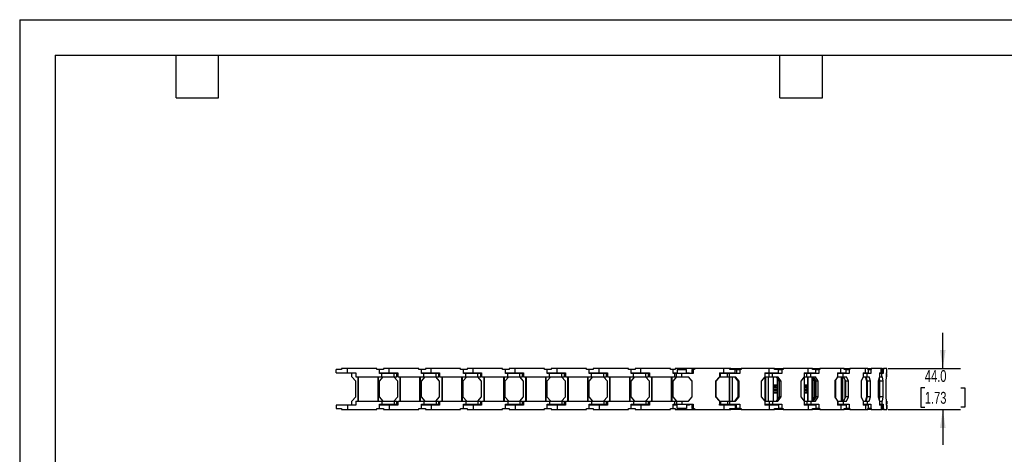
# Model space of a CAD drawing. Header units: millimetres. Extents: x 0 to 1676, y 0 to 1295.
# Tile 5 of 11: x 0 to 1056, y 829 to 1295. Entities that reach past the tile are written whole.
import ezdxf

# ---------------------------------------------------------------- set-up
doc = ezdxf.new("R2010")
doc.units = ezdxf.units.MM
doc.header["$LTSCALE"] = 6
doc.layers.add('DIMENSIONS', color=140, linetype='Continuous', lineweight=25)
doc.layers.add('TEXT', color=140, linetype='Continuous', lineweight=25)
doc.styles.add('SLDTEXTSTYLE0', font='TXT', dxfattribs={"width": 0.7})
doc.dimstyles.new('SLDDIMSTYLE1', dxfattribs={"dimtxt": 12.948047, "dimasz": 19.812, "dimexe": 0, "dimexo": 0.0625, "dimgap": 3.237012, "dimtad": 0, "dimtih": 1, "dimtoh": 1, "dimdec": 1, "dimrnd": 1e-09, "dimzin": 4, "dimdsep": 46, "dimtxsty": 'SLDTEXTSTYLE0', "dimsah": 1, "dimcen": 0.09, "dimadec": 0, "dimazin": 1, "dimtfac": 1, "dimtdec": 1, "dimtmove": 0, "dimatfit": 0, "dimfxl": 0, "dimfrac": 2, "dimtolj": 1, "dimtzin": 12, "dimarcsym": 0})

# ---------------------------------------------------------------- blocks, each defined once
blk = doc.blocks.new('_D_4')
at = {"layer": 'DIMENSIONS'}
for p, q in [((990, 921), (990, 959.1)), ((931.4, 921), (1009, 921)), ((970.7, 900.1), (966.4, 900.1)), ((966.4, 900.1), (966.4, 879.5)), ((1009.2, 900.1), (1013.5, 900.1)), ((1013.5, 900.1), (1013.5, 879.5)), ((931.4, 877), (1009, 877)), ((966.4, 879.5), (970.7, 879.5)), ((990, 877), (990, 838.9)), ((1013.5, 879.5), (1009.2, 879.5))]:
    blk.add_line(p, q, dxfattribs=at)
for points in [[(990, 921), (993, 940.9), (986.9, 940.9)], [(990, 877), (986.9, 857.2), (993, 857.2)]]:
    blk.add_solid(points, dxfattribs=at)
at = {"layer": 'DIMENSIONS', "char_height": 12.7, "attachment_point": 1, "style": 'SLDTEXTSTYLE0'}
for s, insert in [('44.0', (970.7, 919.3)), ('1.73', (970.7, 895.9))]:
    blk.add_mtext(s, dxfattribs=dict(at, insert=insert))

msp = doc.modelspace()

# ---------------------------------------------------------------- linework, layer by layer
at = {"color": 7, "linetype": 'Continuous'}
for q in [(0.01, 0.02), (1676.41, 1295.42)]:
    msp.add_line((0.01, 1295.42), q, dxfattribs=at)
for p, q in [((339.41, 916.34), (339.41, 920.04)), ((345.11, 920.04), (339.41, 920.04)), ((345.11, 921.04), (345.11, 920.04)), ((351.41, 921.04), (345.11, 921.04)), ((351.41, 916.34), (351.41, 921.04)), ((382.91, 921.04), (351.41, 921.04)), ((382.91, 920.04), (382.91, 921.04)), ((385.91, 920.04), (382.91, 920.04)), ((385.91, 915.54), (385.91, 920.04)), ((385.91, 915.54), (385.91, 920.04)), ((385.91, 920.04), (385.91, 920.04)), ((390.09, 920.04), (385.91, 920.04)), ((390.09, 921.04), (390.09, 920.04)), ((396.39, 921.04), (390.09, 921.04)), ((396.39, 916.34), (396.39, 921.04)), ((427.89, 921.04), (396.39, 921.04)), ((427.89, 920.04), (427.89, 921.04)), ((430.89, 920.04), (427.89, 920.04)), ((430.89, 915.54), (430.89, 920.04)), ((435.07, 920.04), (430.89, 920.04)), ((430.89, 915.54), (430.89, 920.04)), ((430.89, 920.04), (430.89, 920.04)), ((435.07, 921.04), (435.07, 920.04)), ((441.37, 921.04), (435.07, 921.04)), ((441.37, 916.34), (441.37, 921.04)), ((472.87, 921.04), (441.37, 921.04)), ((472.87, 920.04), (472.87, 921.04)), ((475.87, 920.04), (472.87, 920.04)), ((475.87, 915.54), (475.87, 920.04)), ((475.87, 915.54), (475.87, 920.04)), ((475.87, 920.04), (475.87, 920.04)), ((480.05, 920.04), (475.87, 920.04)), ((480.05, 921.04), (480.05, 920.04)), ((486.35, 921.04), (480.05, 921.04)), ((486.35, 916.34), (486.35, 921.04)), ((517.85, 921.04), (486.35, 921.04)), ((517.85, 920.04), (517.85, 921.04)), ((520.85, 920.04), (517.85, 920.04)), ((520.85, 915.54), (520.85, 920.04)), ((520.85, 915.54), (520.85, 920.04)), ((520.85, 920.04), (520.85, 920.04)), ((525.03, 920.04), (520.85, 920.04)), ((525.03, 921.04), (525.03, 920.04)), ((531.33, 921.04), (525.03, 921.04)), ((531.33, 916.34), (531.33, 921.04)), ((562.83, 921.04), (531.33, 921.04)), ((562.83, 920.04), (562.83, 921.04)), ((565.83, 920.04), (562.83, 920.04)), ((565.83, 915.54), (565.83, 920.04)), ((565.83, 915.54), (565.83, 920.04)), ((565.83, 920.04), (565.83, 920.04)), ((570.01, 920.04), (565.83, 920.04)), ((570.01, 921.04), (570.01, 920.04)), ((576.31, 921.04), (570.01, 921.04)), ((576.31, 916.34), (576.31, 921.04)), ((607.81, 921.04), (576.31, 921.04)), ((607.81, 920.04), (607.81, 921.04)), ((610.81, 920.04), (607.81, 920.04)), ((610.81, 915.54), (610.81, 920.04)), ((614.99, 920.04), (610.81, 920.04)), ((610.81, 915.54), (610.81, 920.04)), ((610.81, 920.04), (610.81, 920.04)), ((614.99, 921.04), (614.99, 920.04)), ((621.29, 921.04), (614.99, 921.04)), ((621.29, 916.34), (621.29, 921.04)), ((652.79, 921.04), (621.29, 921.04)), ((652.79, 920.04), (652.79, 921.04)), ((655.79, 920.04), (652.79, 920.04)), ((655.79, 915.54), (655.79, 920.04)), ((655.79, 915.54), (655.79, 920.04)), ((655.79, 920.04), (655.79, 920.04)), ((659.97, 920.04), (655.79, 920.04)), ((659.97, 921.04), (659.97, 920.04)), ((666.27, 921.04), (659.97, 921.04)), ((666.27, 916.34), (666.27, 921.04)), ((697.77, 921.04), (666.27, 921.04)), ((697.77, 920.04), (697.77, 921.04)), ((700.77, 920.04), (697.77, 920.04)), ((700.77, 915.54), (700.77, 920.04)), ((703.04, 920.04), (700.77, 920.04)), ((700.77, 915.54), (700.77, 920.04)), ((700.77, 920.04), (700.77, 920.04)), ((703.04, 921.04), (703.04, 920.04)), ((709.19, 921.04), (703.04, 921.04)), ((705.25, 920.04), (705.25, 915.54)), ((705.25, 920.04), (715.25, 920.04)), ((723.75, 921.04), (709.19, 921.04)), ((709.19, 920.04), (709.19, 921.04)), ((715.25, 915.54), (715.25, 920.04)), ((720.75, 920.04), (720.75, 915.54)), ((720.75, 920.04), (722.25, 920.04)), ((722.25, 920.04), (722.25, 915.54)), ((723.75, 920.04), (722.25, 920.04)), ((723.75, 921.04), (723.75, 920.04)), ((755.25, 921.04), (723.75, 921.04)), ((755.25, 916.34), (755.25, 921.04)), ((761.55, 921.04), (755.25, 921.04)), ((762.48, 921.04), (761.55, 921.04)), ((761.55, 920.04), (761.55, 921.04)), ((767.25, 920.04), (761.55, 920.04)), ((762.48, 920.04), (762.48, 921.04)), ((762.48, 921.04), (763.3, 921.04)), ((763.3, 921.04), (763.3, 920.04)), ((763.3, 921.04), (763.93, 921.04)), ((763.93, 921.04), (763.93, 920.04)), ((763.93, 921.04), (773.04, 921.04)), ((767.25, 920.04), (768.75, 920.04)), ((767.25, 916.34), (767.25, 920.04)), ((768.75, 920.04), (768.75, 915.54)), ((768.75, 920.04), (772.46, 920.04)), ((772.46, 920.04), (772.46, 915.54)), ((773.88, 920.04), (772.46, 920.04)), ((773.04, 921.04), (773.04, 920.04)), ((773.04, 921.04), (773.06, 921.04)), ((773.06, 921.04), (773.06, 920.04)), ((773.06, 921.04), (773.88, 921.04)), ((773.88, 921.04), (773.88, 920.04)), ((803.66, 921.04), (773.88, 921.04)), ((803.66, 916.34), (803.66, 921.04)), ((809.3, 921.04), (803.66, 921.04)), ((809.3, 920.04), (809.3, 921.04)), ((809.3, 921.04), (817.33, 921.04)), ((813.78, 920.04), (809.3, 920.04)), ((813.78, 916.34), (813.78, 920.04)), ((813.78, 920.04), (817.45, 920.04)), ((817.33, 921.04), (817.33, 920.04)), ((817.33, 921.04), (817.4, 921.04)), ((817.4, 921.04), (817.4, 920.04)), ((817.4, 921.04), (818.73, 921.04)), ((817.45, 920.04), (817.45, 915.54)), ((818.73, 920.04), (817.45, 920.04)), ((818.73, 921.04), (818.73, 920.04)), ((845.47, 921.04), (818.73, 921.04)), ((845.47, 916.34), (845.47, 921.04)), ((850.31, 921.04), (845.47, 921.04)), ((850.31, 921.04), (856.26, 921.04)), ((850.31, 920.04), (850.31, 921.04)), ((853.68, 920.04), (850.31, 920.04)), ((853.68, 920.04), (857.1, 920.04)), ((853.68, 916.34), (853.68, 920.04)), ((856.26, 921.04), (856.26, 920.04)), ((856.26, 921.04), (856.41, 921.04)), ((856.41, 921.04), (856.41, 920.04)), ((856.41, 921.04), (858.17, 921.04)), ((857.1, 920.04), (857.1, 915.54)), ((858.17, 920.04), (857.1, 920.04)), ((858.17, 921.04), (858.17, 920.04)), ((880.54, 921.04), (858.17, 921.04)), ((880.54, 916.34), (880.54, 921.04)), ((884.33, 921.04), (880.54, 921.04)), ((884.33, 920.04), (884.33, 921.04)), ((884.33, 921.04), (887.88, 921.04)), ((886.41, 920.04), (884.33, 920.04)), ((886.41, 916.34), (886.41, 920.04)), ((886.41, 920.04), (889.42, 920.04)), ((887.88, 921.04), (887.88, 920.04)), ((887.88, 921.04), (888.12, 921.04)), ((888.12, 921.04), (888.12, 920.04)), ((888.12, 921.04), (890.23, 921.04)), ((889.42, 920.04), (889.42, 915.54)), ((890.23, 920.04), (889.42, 920.04)), ((890.23, 921.04), (890.23, 920.04)), ((907.09, 921.04), (890.23, 921.04)), ((907.09, 916.34), (907.09, 921.04)), ((909.65, 921.04), (907.09, 921.04)), ((909.65, 920.04), (909.65, 921.04)), ((909.65, 921.04), (910.6, 921.04)), ((910.36, 920.04), (909.65, 920.04)), ((910.36, 916.34), (910.36, 920.04)), ((910.36, 920.04), (912.79, 920.04)), ((910.6, 921.04), (910.6, 920.04)), ((910.6, 921.04), (910.93, 921.04)), ((910.93, 921.04), (910.93, 920.04)), ((910.93, 921.04), (913.29, 921.04)), ((912.79, 920.04), (912.79, 915.54)), ((913.29, 920.04), (912.79, 920.04)), ((913.29, 921.04), (913.29, 920.04)), ((923.8, 921.04), (913.29, 921.04)), ((923.8, 916.34), (923.8, 921.04)), ((924.99, 921.04), (923.8, 921.04)), ((924.99, 920.04), (924.99, 921.04)), ((924.99, 921.04), (926.19, 921.04)), ((925.01, 920.04), (924.99, 920.04)), ((925.01, 916.34), (925.01, 920.04)), ((925.01, 920.04), (926.02, 920.04)), ((926.02, 920.04), (926.02, 915.54)), ((926.19, 920.04), (926.02, 920.04)), ((926.19, 921.04), (926.19, 920.04)), ((929.82, 921.04), (926.19, 921.04)), ((929.82, 916.34), (929.82, 921.04)), ((929.96, 921.04), (929.82, 921.04)), ((929.96, 916.34), (929.96, 921.04)), ((339.41, 916.34), (351.41, 916.34)), ((351.41, 916.34), (360.41, 916.34)), ((356.31, 912.04), (356.31, 916.34)), ((360.41, 907.54), (356.31, 912.04)), ((360.41, 916.34), (360.41, 912.04)), ((360.41, 912.04), (388.41, 912.04)), ((363.01, 886.04), (363.01, 912.04)), ((363.51, 886.04), (363.51, 912.04)), ((384.31, 886.04), (384.31, 912.04)), ((384.81, 886.04), (384.81, 912.04)), ((389.51, 912.04), (385.41, 907.54)), ((385.91, 916.34), (396.39, 916.34)), ((388.41, 915.54), (385.91, 915.54)), ((388.41, 912.04), (388.41, 915.54)), ((401.5, 915.54), (388.41, 915.54)), ((388.41, 912.04), (401.5, 912.04)), ((391.41, 915.54), (391.41, 916.34)), ((396.39, 916.34), (405.39, 916.34)), ((405.39, 907.54), (401.29, 912.04)), ((401.41, 916.34), (401.41, 915.54)), ((401.5, 912.04), (401.5, 915.54)), ((404.41, 915.54), (401.5, 915.54)), ((401.5, 912.04), (404.41, 912.04)), ((404.41, 912.04), (404.41, 915.54)), ((405.39, 916.34), (405.39, 912.04)), ((405.39, 912.04), (433.39, 912.04)), ((407.99, 886.04), (407.99, 912.04)), ((408.49, 886.04), (408.49, 912.04)), ((429.29, 886.04), (429.29, 912.04)), ((429.79, 886.04), (429.79, 912.04)), ((434.49, 912.04), (430.39, 907.54)), ((430.89, 916.34), (441.37, 916.34)), ((433.39, 915.54), (430.89, 915.54)), ((433.39, 912.04), (433.39, 915.54)), ((446.48, 915.54), (433.39, 915.54)), ((433.39, 912.04), (446.48, 912.04)), ((436.39, 915.54), (436.39, 916.34)), ((441.37, 916.34), (450.37, 916.34)), ((450.37, 907.54), (446.27, 912.04)), ((446.39, 916.34), (446.39, 915.54)), ((446.48, 912.04), (446.48, 915.54)), ((449.39, 915.54), (446.48, 915.54)), ((446.48, 912.04), (449.39, 912.04)), ((449.39, 912.04), (449.39, 915.54)), ((450.37, 916.34), (450.37, 912.04)), ((450.37, 912.04), (478.37, 912.04)), ((452.97, 886.04), (452.97, 912.04)), ((453.47, 886.04), (453.47, 912.04)), ((474.27, 886.04), (474.27, 912.04)), ((474.77, 886.04), (474.77, 912.04)), ((479.47, 912.04), (475.37, 907.54)), ((475.87, 916.34), (486.35, 916.34)), ((478.37, 915.54), (475.87, 915.54)), ((478.37, 912.04), (478.37, 915.54)), ((491.46, 915.54), (478.37, 915.54)), ((478.37, 912.04), (491.46, 912.04)), ((481.37, 915.54), (481.37, 916.34)), ((486.35, 916.34), (495.35, 916.34)), ((495.35, 907.54), (491.25, 912.04)), ((491.37, 916.34), (491.37, 915.54)), ((491.46, 912.04), (491.46, 915.54)), ((494.37, 915.54), (491.46, 915.54)), ((491.46, 912.04), (494.37, 912.04)), ((494.37, 912.04), (494.37, 915.54)), ((495.35, 916.34), (495.35, 912.04)), ((495.35, 912.04), (523.35, 912.04)), ((497.95, 886.04), (497.95, 912.04)), ((498.45, 886.04), (498.45, 912.04)), ((519.25, 886.04), (519.25, 912.04)), ((519.75, 886.04), (519.75, 912.04)), ((524.45, 912.04), (520.35, 907.54)), ((520.85, 916.34), (531.33, 916.34)), ((523.35, 915.54), (520.85, 915.54)), ((523.35, 912.04), (523.35, 915.54)), ((536.44, 915.54), (523.35, 915.54)), ((523.35, 912.04), (536.44, 912.04)), ((526.35, 915.54), (526.35, 916.34)), ((531.33, 916.34), (540.33, 916.34)), ((540.33, 907.54), (536.23, 912.04)), ((536.35, 916.34), (536.35, 915.54)), ((536.44, 912.04), (536.44, 915.54)), ((539.35, 915.54), (536.44, 915.54)), ((536.44, 912.04), (539.35, 912.04)), ((539.35, 912.04), (539.35, 915.54)), ((540.33, 916.34), (540.33, 912.04)), ((540.33, 912.04), (568.33, 912.04)), ((542.93, 886.04), (542.93, 912.04)), ((543.43, 886.04), (543.43, 912.04)), ((564.23, 886.04), (564.23, 912.04)), ((564.73, 886.04), (564.73, 912.04)), ((569.43, 912.04), (565.33, 907.54)), ((565.83, 916.34), (576.31, 916.34)), ((568.33, 915.54), (565.83, 915.54)), ((568.33, 912.04), (568.33, 915.54)), ((581.42, 915.54), (568.33, 915.54)), ((568.33, 912.04), (581.42, 912.04)), ((571.33, 915.54), (571.33, 916.34)), ((576.31, 916.34), (585.31, 916.34)), ((585.31, 907.54), (581.21, 912.04)), ((581.33, 916.34), (581.33, 915.54)), ((581.42, 912.04), (581.42, 915.54)), ((584.33, 915.54), (581.42, 915.54)), ((581.42, 912.04), (584.33, 912.04)), ((584.33, 912.04), (584.33, 915.54)), ((585.31, 916.34), (585.31, 912.04)), ((585.31, 912.04), (613.31, 912.04)), ((587.91, 886.04), (587.91, 912.04)), ((588.41, 886.04), (588.41, 912.04)), ((609.21, 886.04), (609.21, 912.04)), ((609.71, 886.04), (609.71, 912.04)), ((614.41, 912.04), (610.31, 907.54)), ((610.81, 916.34), (621.29, 916.34)), ((613.31, 915.54), (610.81, 915.54)), ((613.31, 912.04), (613.31, 915.54)), ((626.4, 915.54), (613.31, 915.54)), ((613.31, 912.04), (626.4, 912.04)), ((616.31, 915.54), (616.31, 916.34)), ((621.29, 916.34), (630.29, 916.34)), ((630.29, 907.54), (626.19, 912.04)), ((626.31, 916.34), (626.31, 915.54)), ((626.4, 912.04), (626.4, 915.54)), ((629.31, 915.54), (626.4, 915.54)), ((626.4, 912.04), (629.31, 912.04)), ((629.31, 912.04), (629.31, 915.54)), ((630.29, 916.34), (630.29, 912.04)), ((630.29, 912.04), (658.29, 912.04)), ((632.89, 886.04), (632.89, 912.04)), ((633.39, 886.04), (633.39, 912.04)), ((654.19, 886.04), (654.19, 912.04)), ((654.69, 886.04), (654.69, 912.04)), ((659.39, 912.04), (655.29, 907.54)), ((655.79, 916.34), (666.27, 916.34)), ((658.29, 915.54), (655.79, 915.54)), ((658.29, 912.04), (658.29, 915.54)), ((671.38, 915.54), (658.29, 915.54)), ((658.29, 912.04), (671.38, 912.04)), ((661.29, 915.54), (661.29, 916.34)), ((666.27, 916.34), (675.27, 916.34)), ((675.27, 907.54), (671.17, 912.04)), ((671.29, 916.34), (671.29, 915.54)), ((671.38, 912.04), (671.38, 915.54)), ((674.29, 915.54), (671.38, 915.54)), ((671.38, 912.04), (674.29, 912.04)), ((674.29, 912.04), (674.29, 915.54)), ((675.27, 916.34), (675.27, 912.04)), ((675.27, 912.04), (702.25, 912.04)), ((677.87, 886.04), (677.87, 912.04)), ((678.37, 886.04), (678.37, 912.04)), ((699.17, 886.04), (699.17, 912.04)), ((699.67, 886.04), (699.67, 912.04)), ((704.37, 912.04), (700.27, 907.54)), ((700.77, 916.34), (705.25, 916.34)), ((702.25, 915.54), (700.77, 915.54)), ((702.25, 915.54), (702.25, 912.04)), ((704.51, 915.54), (702.25, 915.54)), ((702.25, 912.04), (704.51, 912.04)), ((704.51, 912.04), (704.51, 915.54)), ((710.25, 915.54), (704.51, 915.54)), ((704.51, 912.04), (710.25, 912.04)), ((710.25, 912.04), (710.25, 915.54)), ((722.25, 915.54), (710.25, 915.54)), ((710.25, 912.04), (717.15, 912.04)), ((715.25, 916.34), (718.13, 916.34)), ((716.27, 916.34), (716.27, 915.54)), ((721.25, 907.54), (717.15, 912.04)), ((717.59, 915.54), (717.59, 916.34)), ((718.13, 916.34), (718.13, 915.54)), ((750.35, 912.04), (746.25, 907.54)), ((750.57, 912.04), (746.5, 907.54)), ((746.93, 907.54), (751, 912.04)), ((750.35, 916.34), (750.35, 912.04)), ((750.35, 916.34), (755.25, 916.34)), ((751.63, 915.54), (750.35, 915.54)), ((750.35, 912.04), (751.63, 912.04)), ((750.52, 916.34), (750.52, 915.54)), ((751.63, 912.04), (751.63, 915.54)), ((759, 915.54), (751.63, 915.54)), ((751.63, 912.04), (759, 912.04)), ((755.25, 916.34), (767.25, 916.34)), ((759, 912.04), (759, 915.54)), ((761.11, 915.54), (759, 915.54)), ((759, 912.04), (761.11, 912.04)), ((760.25, 915.54), (760.25, 916.34)), ((761.11, 912.04), (761.11, 915.54)), ((772.46, 915.54), (761.11, 915.54)), ((761.11, 912.04), (767.64, 912.04)), ((761.21, 912.04), (761.21, 886.04)), ((761.24, 886.04), (761.24, 912.04)), ((761.73, 886.04), (761.73, 912.04)), ((762.23, 916.34), (762.23, 915.54)), ((764.27, 886.04), (764.27, 912.04)), ((766.4, 912.04), (770.28, 907.54)), ((771.51, 907.54), (767.64, 912.04)), ((799.03, 912.04), (795.15, 907.54)), ((799.03, 916.34), (799.03, 912.04)), ((799.03, 916.34), (803.66, 916.34)), ((803.83, 915.54), (799.03, 915.54)), ((799.03, 912.04), (803.83, 912.04)), ((799.45, 912.04), (799.45, 886.04)), ((799.53, 886.04), (799.53, 912.04)), ((800.32, 886.04), (800.32, 912.04)), ((802.76, 915.54), (802.76, 916.34)), ((803.07, 886.04), (803.07, 912.04)), ((803.66, 916.34), (813.78, 916.34)), ((803.83, 912.04), (803.83, 915.54)), ((807.26, 915.54), (803.83, 915.54)), ((803.83, 912.04), (807.26, 912.04)), ((807.26, 912.04), (807.26, 915.54)), ((817.45, 915.54), (807.26, 915.54)), ((807.26, 912.04), (813.12, 912.04)), ((808.51, 886.04), (808.51, 912.04)), ((811.11, 912.04), (814.6, 907.54)), ((811.43, 916.34), (811.43, 915.54)), ((812.49, 910.26), (812.49, 903.54)), ((812.75, 909.92), (812.75, 888.16)), ((816.6, 907.54), (813.12, 912.04)), ((841.31, 912.04), (837.83, 907.54)), ((841.31, 916.34), (841.31, 912.04)), ((841.31, 916.34), (845.47, 916.34)), ((844.01, 915.54), (841.31, 915.54)), ((841.31, 912.04), (844.01, 912.04)), ((841.81, 886.04), (841.81, 912.04)), ((844.01, 912.04), (844.01, 915.54)), ((848.58, 915.54), (844.01, 915.54)), ((844.01, 912.04), (848.58, 912.04)), ((845.01, 912.04), (845.01, 903.54)), ((845.36, 912.04), (845.36, 886.04)), ((845.47, 916.34), (853.68, 916.34)), ((848.58, 912.04), (848.58, 915.54)), ((857.1, 915.54), (848.58, 915.54)), ((848.58, 912.04), (853.48, 912.04)), ((849.08, 916.34), (849.08, 915.54)), ((849.9, 886.04), (849.9, 912.04)), ((850.49, 886.04), (850.49, 912.04)), ((850.79, 886.04), (850.79, 912.04)), ((852.82, 907.54), (850.79, 910.71)), ((850.81, 912.04), (853.72, 907.54)), ((856.39, 907.54), (853.48, 912.04)), ((877.06, 912.04), (874.15, 907.54)), ((874.64, 889.78), (874.64, 908.31)), ((874.96, 889.3), (874.96, 908.79)), ((875.16, 888.99), (875.16, 909.1)), ((877.06, 916.34), (877.06, 912.04)), ((877.06, 916.34), (880.54, 916.34)), ((877.51, 915.54), (877.06, 915.54)), ((877.06, 912.04), (877.51, 912.04)), ((877.51, 912.04), (877.51, 915.54)), ((883, 915.54), (877.51, 915.54)), ((877.51, 912.04), (883, 912.04)), ((877.95, 916.34), (877.95, 915.54)), ((879.8, 916.34), (879.8, 915.54)), ((880.54, 916.34), (886.41, 916.34)), ((880.93, 912.04), (880.93, 886.04)), ((881.26, 886.04), (881.26, 912.04)), ((882.68, 886.04), (882.68, 912.04)), ((883, 912.04), (883, 915.54)), ((889.42, 915.54), (883, 915.54)), ((883, 912.04), (886.69, 912.04)), ((883.48, 912.04), (885.68, 907.54)), ((885.23, 889.62), (885.23, 908.47)), ((888.89, 907.54), (886.69, 912.04)), ((904.47, 912.04), (902.28, 907.54)), ((904.47, 916.34), (904.47, 912.04)), ((904.47, 916.34), (907.09, 916.34)), ((908.78, 915.54), (904.47, 915.54)), ((904.47, 912.04), (908.78, 912.04)), ((907.09, 916.34), (910.36, 916.34)), ((908.5, 907.54), (907.16, 912.04)), ((907.5, 912.04), (908.87, 907.54)), ((908.78, 912.04), (908.78, 915.54)), ((912.79, 915.54), (908.78, 915.54)), ((908.78, 912.04), (911.08, 912.04)), ((912.45, 907.54), (911.08, 912.04)), ((922.17, 912.04), (920.8, 907.54)), ((922.06, 907.54), (921.75, 910.66)), ((921.78, 910.79), (922.13, 907.54)), ((922.17, 916.34), (922.17, 912.04)), ((922.17, 916.34), (923.8, 916.34)), ((924.63, 915.54), (922.17, 915.54)), ((922.17, 912.04), (924.63, 912.04)), ((923.8, 916.34), (925.01, 916.34)), ((924.63, 912.04), (924.63, 915.54)), ((926.02, 915.54), (924.63, 915.54)), ((924.63, 912.04), (925.43, 912.04)), ((925.9, 907.54), (925.43, 912.04)), ((929.26, 912.04), (928.78, 907.54)), ((929.26, 916.34), (929.26, 912.04)), ((929.26, 916.34), (929.82, 916.34)), ((929.75, 915.54), (929.26, 915.54)), ((929.26, 912.04), (929.75, 912.04)), ((929.75, 912.04), (929.75, 915.54)), ((929.82, 916.34), (929.96, 916.34)), ((360.41, 890.54), (360.41, 907.54)), ((385.41, 907.54), (385.41, 890.54)), ((405.39, 890.54), (405.39, 907.54)), ((430.39, 907.54), (430.39, 890.54)), ((450.37, 890.54), (450.37, 907.54)), ((475.37, 907.54), (475.37, 890.54)), ((495.35, 890.54), (495.35, 907.54)), ((520.35, 907.54), (520.35, 890.54)), ((540.33, 890.54), (540.33, 907.54)), ((565.33, 907.54), (565.33, 890.54)), ((585.31, 890.54), (585.31, 907.54)), ((610.31, 907.54), (610.31, 890.54)), ((630.29, 890.54), (630.29, 907.54)), ((655.29, 907.54), (655.29, 890.54)), ((675.27, 890.54), (675.27, 907.54)), ((700.27, 907.54), (700.27, 890.54)), ((720.9, 907.93), (720.9, 890.16)), ((721.25, 890.54), (721.25, 907.54)), ((746.25, 907.54), (746.25, 890.54)), ((746.5, 907.54), (746.5, 890.54)), ((746.93, 907.54), (746.5, 907.54)), ((746.93, 890.54), (746.93, 907.54)), ((771.51, 907.54), (770.28, 907.54)), ((770.28, 907.54), (770.28, 890.54)), ((771.51, 890.54), (771.51, 907.54)), ((795.15, 907.54), (795.15, 890.54)), ((808.51, 903.54), (812.49, 903.54)), ((808.51, 902.04), (811.7, 902.04)), ((812.49, 900.54), (808.51, 900.54)), ((808.51, 899.04), (811.7, 899.04)), ((812.49, 897.54), (808.51, 897.54)), ((812.49, 903.54), (811.7, 902.04)), ((811.7, 902.04), (812.49, 900.54)), ((812.49, 900.54), (811.7, 899.04)), ((811.7, 899.04), (812.49, 897.54)), ((812.49, 897.54), (811.7, 896.04)), ((816.6, 907.54), (814.6, 907.54)), ((814.6, 907.54), (814.6, 890.54)), ((816.6, 890.54), (816.6, 907.54)), ((837.83, 907.54), (837.83, 890.54)), ((841.81, 903.54), (845.01, 903.54)), ((841.81, 902.04), (843.95, 902.04)), ((845.01, 900.54), (841.81, 900.54)), ((841.81, 899.04), (843.95, 899.04)), ((845.01, 897.54), (841.81, 897.54)), ((845.01, 903.54), (843.95, 902.04)), ((843.95, 902.04), (845.01, 900.54)), ((845.01, 900.54), (843.95, 899.04)), ((843.95, 899.04), (845.01, 897.54)), ((845.01, 897.54), (843.95, 896.04)), ((852.82, 890.54), (852.82, 907.54)), ((856.39, 907.54), (853.72, 907.54)), ((853.72, 907.54), (853.72, 890.54)), ((856.39, 890.54), (856.39, 907.54)), ((874.15, 907.54), (874.15, 890.54)), ((888.89, 907.54), (885.68, 907.54)), ((885.68, 907.54), (885.68, 890.54)), ((888.89, 890.54), (888.89, 907.54)), ((902.28, 907.54), (902.28, 890.54)), ((908.5, 890.54), (908.5, 907.54)), ((912.45, 907.54), (908.87, 907.54)), ((908.87, 907.54), (908.87, 890.54)), ((912.45, 890.54), (912.45, 907.54)), ((920.8, 907.54), (920.8, 890.54)), ((922.06, 890.54), (922.06, 907.54)), ((925.9, 907.54), (922.13, 907.54)), ((922.13, 907.54), (922.13, 890.54)), ((925.9, 890.54), (925.9, 907.54)), ((928.78, 907.54), (928.78, 890.54)), ((356.31, 886.04), (360.41, 890.54)), ((385.41, 890.54), (389.51, 886.04)), ((401.29, 886.04), (405.39, 890.54)), ((430.39, 890.54), (434.49, 886.04)), ((446.27, 886.04), (450.37, 890.54)), ((475.37, 890.54), (479.47, 886.04)), ((491.25, 886.04), (495.35, 890.54)), ((520.35, 890.54), (524.45, 886.04)), ((536.23, 886.04), (540.33, 890.54)), ((565.33, 890.54), (569.43, 886.04)), ((581.21, 886.04), (585.31, 890.54)), ((610.31, 890.54), (614.41, 886.04)), ((626.19, 886.04), (630.29, 890.54)), ((655.29, 890.54), (659.39, 886.04)), ((671.17, 886.04), (675.27, 890.54)), ((700.27, 890.54), (704.37, 886.04)), ((717.15, 886.04), (721.25, 890.54)), ((746.25, 890.54), (750.35, 886.04)), ((746.5, 890.54), (750.57, 886.04)), ((746.93, 890.54), (746.5, 890.54)), ((751, 886.04), (746.93, 890.54)), ((770.28, 890.54), (766.4, 886.04)), ((767.64, 886.04), (771.51, 890.54)), ((771.51, 890.54), (770.28, 890.54)), ((795.15, 890.54), (799.03, 886.04)), ((808.51, 896.04), (811.7, 896.04)), ((812.49, 894.54), (808.51, 894.54)), ((814.6, 890.54), (811.11, 886.04)), ((811.7, 896.04), (812.49, 894.54)), ((812.49, 894.54), (812.49, 887.82)), ((813.12, 886.04), (816.6, 890.54)), ((816.6, 890.54), (814.6, 890.54)), ((837.83, 890.54), (841.31, 886.04)), ((841.81, 896.04), (843.95, 896.04)), ((845.01, 894.54), (841.81, 894.54)), ((843.95, 896.04), (845.01, 894.54)), ((845.01, 894.54), (845.01, 886.04)), ((850.79, 887.37), (852.82, 890.54)), ((853.72, 890.54), (850.81, 886.04)), ((853.48, 886.04), (856.39, 890.54)), ((856.39, 890.54), (853.72, 890.54)), ((874.15, 890.54), (877.06, 886.04)), ((885.68, 890.54), (883.48, 886.04)), ((888.89, 890.54), (885.68, 890.54)), ((886.69, 886.04), (888.89, 890.54)), ((902.28, 890.54), (904.47, 886.04)), ((907.16, 886.04), (908.5, 890.54)), ((908.87, 890.54), (907.5, 886.04)), ((912.45, 890.54), (908.87, 890.54)), ((911.08, 886.04), (912.45, 890.54)), ((920.8, 890.54), (922.17, 886.04)), ((921.75, 887.43), (922.06, 890.54)), ((922.13, 890.54), (921.78, 887.3)), ((925.9, 890.54), (922.13, 890.54)), ((925.43, 886.04), (925.9, 890.54)), ((928.78, 890.54), (929.26, 886.04)), ((339.41, 881.74), (339.41, 878.04)), ((351.41, 881.74), (339.41, 881.74)), ((339.41, 878.04), (345.11, 878.04)), ((345.11, 878.04), (345.11, 877.04)), ((345.11, 877.04), (351.41, 877.04)), ((351.41, 881.74), (351.41, 877.04)), ((360.41, 881.74), (351.41, 881.74)), ((351.41, 877.04), (382.91, 877.04)), ((356.31, 881.74), (356.31, 886.04)), ((360.41, 886.04), (388.41, 886.04)), ((360.41, 886.04), (360.41, 881.74)), ((382.91, 878.04), (385.91, 878.04)), ((382.91, 877.04), (382.91, 878.04)), ((385.91, 878.04), (385.91, 882.54)), ((385.91, 882.54), (388.41, 882.54)), ((385.91, 878.04), (385.91, 882.54)), ((396.39, 881.74), (385.91, 881.74)), ((385.91, 878.04), (385.91, 878.04)), ((385.91, 878.04), (390.09, 878.04)), ((388.41, 886.04), (388.41, 882.54)), ((388.41, 886.04), (401.5, 886.04)), ((388.41, 882.54), (401.5, 882.54)), ((390.09, 878.04), (390.09, 877.04)), ((390.09, 877.04), (396.39, 877.04)), ((391.41, 882.54), (391.41, 881.74)), ((396.39, 881.74), (396.39, 877.04)), ((405.39, 881.74), (396.39, 881.74)), ((396.39, 877.04), (427.89, 877.04)), ((401.41, 881.74), (401.41, 882.54)), ((401.5, 886.04), (401.5, 882.54)), ((401.5, 886.04), (404.41, 886.04)), ((401.5, 882.54), (404.41, 882.54)), ((404.41, 882.54), (404.41, 886.04)), ((405.39, 886.04), (433.39, 886.04)), ((405.39, 886.04), (405.39, 881.74)), ((427.89, 878.04), (430.89, 878.04)), ((427.89, 877.04), (427.89, 878.04)), ((430.89, 878.04), (430.89, 882.54)), ((430.89, 882.54), (433.39, 882.54)), ((430.89, 878.04), (430.89, 882.54)), ((441.37, 881.74), (430.89, 881.74)), ((430.89, 878.04), (435.07, 878.04)), ((430.89, 878.04), (430.89, 878.04)), ((433.39, 886.04), (433.39, 882.54)), ((433.39, 886.04), (446.48, 886.04)), ((433.39, 882.54), (446.48, 882.54)), ((435.07, 878.04), (435.07, 877.04)), ((435.07, 877.04), (441.37, 877.04)), ((436.39, 882.54), (436.39, 881.74)), ((441.37, 881.74), (441.37, 877.04)), ((450.37, 881.74), (441.37, 881.74)), ((441.37, 877.04), (472.87, 877.04)), ((446.39, 881.74), (446.39, 882.54)), ((446.48, 886.04), (446.48, 882.54)), ((446.48, 886.04), (449.39, 886.04)), ((446.48, 882.54), (449.39, 882.54)), ((449.39, 882.54), (449.39, 886.04)), ((450.37, 886.04), (478.37, 886.04)), ((450.37, 886.04), (450.37, 881.74)), ((472.87, 878.04), (475.87, 878.04)), ((472.87, 877.04), (472.87, 878.04)), ((475.87, 878.04), (475.87, 882.54)), ((475.87, 882.54), (478.37, 882.54)), ((475.87, 878.04), (475.87, 882.54)), ((486.35, 881.74), (475.87, 881.74)), ((475.87, 878.04), (475.87, 878.04)), ((475.87, 878.04), (480.05, 878.04)), ((478.37, 886.04), (478.37, 882.54)), ((478.37, 886.04), (491.46, 886.04)), ((478.37, 882.54), (491.46, 882.54)), ((480.05, 878.04), (480.05, 877.04)), ((480.05, 877.04), (486.35, 877.04)), ((481.37, 882.54), (481.37, 881.74)), ((486.35, 881.74), (486.35, 877.04)), ((495.35, 881.74), (486.35, 881.74)), ((486.35, 877.04), (517.85, 877.04)), ((491.37, 881.74), (491.37, 882.54)), ((491.46, 886.04), (491.46, 882.54)), ((491.46, 886.04), (494.37, 886.04)), ((491.46, 882.54), (494.37, 882.54)), ((494.37, 882.54), (494.37, 886.04)), ((495.35, 886.04), (495.35, 881.74)), ((495.35, 886.04), (523.35, 886.04)), ((517.85, 878.04), (520.85, 878.04)), ((517.85, 877.04), (517.85, 878.04)), ((520.85, 878.04), (520.85, 882.54)), ((520.85, 882.54), (523.35, 882.54)), ((520.85, 878.04), (520.85, 882.54)), ((531.33, 881.74), (520.85, 881.74)), ((520.85, 878.04), (520.85, 878.04)), ((520.85, 878.04), (525.03, 878.04)), ((523.35, 886.04), (523.35, 882.54)), ((523.35, 886.04), (536.44, 886.04)), ((523.35, 882.54), (536.44, 882.54)), ((525.03, 878.04), (525.03, 877.04)), ((525.03, 877.04), (531.33, 877.04)), ((526.35, 882.54), (526.35, 881.74)), ((531.33, 881.74), (531.33, 877.04)), ((540.33, 881.74), (531.33, 881.74)), ((531.33, 877.04), (562.83, 877.04)), ((536.35, 881.74), (536.35, 882.54)), ((536.44, 886.04), (536.44, 882.54)), ((536.44, 886.04), (539.35, 886.04)), ((536.44, 882.54), (539.35, 882.54)), ((539.35, 882.54), (539.35, 886.04)), ((540.33, 886.04), (540.33, 881.74)), ((540.33, 886.04), (568.33, 886.04)), ((562.83, 878.04), (565.83, 878.04)), ((562.83, 877.04), (562.83, 878.04)), ((565.83, 878.04), (565.83, 882.54)), ((565.83, 882.54), (568.33, 882.54)), ((565.83, 878.04), (565.83, 882.54)), ((576.31, 881.74), (565.83, 881.74)), ((565.83, 878.04), (565.83, 878.04)), ((565.83, 878.04), (570.01, 878.04)), ((568.33, 886.04), (568.33, 882.54)), ((568.33, 886.04), (581.42, 886.04)), ((568.33, 882.54), (581.42, 882.54)), ((570.01, 878.04), (570.01, 877.04)), ((570.01, 877.04), (576.31, 877.04)), ((571.33, 882.54), (571.33, 881.74)), ((576.31, 881.74), (576.31, 877.04)), ((585.31, 881.74), (576.31, 881.74)), ((576.31, 877.04), (607.81, 877.04)), ((581.33, 881.74), (581.33, 882.54)), ((581.42, 886.04), (581.42, 882.54)), ((581.42, 886.04), (584.33, 886.04)), ((581.42, 882.54), (584.33, 882.54)), ((584.33, 882.54), (584.33, 886.04)), ((585.31, 886.04), (613.31, 886.04)), ((585.31, 886.04), (585.31, 881.74)), ((607.81, 878.04), (610.81, 878.04)), ((607.81, 877.04), (607.81, 878.04)), ((610.81, 878.04), (610.81, 882.54)), ((610.81, 882.54), (613.31, 882.54)), ((610.81, 878.04), (610.81, 882.54)), ((621.29, 881.74), (610.81, 881.74)), ((610.81, 878.04), (614.99, 878.04)), ((610.81, 878.04), (610.81, 878.04)), ((613.31, 886.04), (613.31, 882.54)), ((613.31, 886.04), (626.4, 886.04)), ((613.31, 882.54), (626.4, 882.54)), ((614.99, 878.04), (614.99, 877.04)), ((614.99, 877.04), (621.29, 877.04)), ((616.31, 882.54), (616.31, 881.74)), ((621.29, 881.74), (621.29, 877.04)), ((630.29, 881.74), (621.29, 881.74)), ((621.29, 877.04), (652.79, 877.04)), ((626.31, 881.74), (626.31, 882.54)), ((626.4, 886.04), (626.4, 882.54)), ((626.4, 886.04), (629.31, 886.04)), ((626.4, 882.54), (629.31, 882.54)), ((629.31, 882.54), (629.31, 886.04)), ((630.29, 886.04), (630.29, 881.74)), ((630.29, 886.04), (658.29, 886.04)), ((652.79, 878.04), (655.79, 878.04)), ((652.79, 877.04), (652.79, 878.04)), ((655.79, 878.04), (655.79, 882.54)), ((655.79, 882.54), (658.29, 882.54)), ((655.79, 878.04), (655.79, 882.54)), ((666.27, 881.74), (655.79, 881.74)), ((655.79, 878.04), (655.79, 878.04)), ((655.79, 878.04), (659.97, 878.04)), ((658.29, 886.04), (658.29, 882.54)), ((658.29, 886.04), (671.38, 886.04)), ((658.29, 882.54), (671.38, 882.54)), ((659.97, 878.04), (659.97, 877.04)), ((659.97, 877.04), (666.27, 877.04)), ((661.29, 882.54), (661.29, 881.74)), ((666.27, 881.74), (666.27, 877.04)), ((675.27, 881.74), (666.27, 881.74)), ((666.27, 877.04), (697.77, 877.04)), ((671.29, 881.74), (671.29, 882.54)), ((671.38, 886.04), (671.38, 882.54)), ((671.38, 886.04), (674.29, 886.04)), ((671.38, 882.54), (674.29, 882.54)), ((674.29, 882.54), (674.29, 886.04)), ((675.27, 886.04), (702.25, 886.04)), ((675.27, 886.04), (675.27, 881.74)), ((697.77, 878.04), (700.77, 878.04)), ((697.77, 877.04), (697.77, 878.04)), ((700.77, 878.04), (700.77, 882.54)), ((700.77, 882.54), (702.25, 882.54)), ((700.77, 878.04), (700.77, 882.54)), ((705.25, 881.74), (700.77, 881.74)), ((700.77, 878.04), (703.04, 878.04)), ((700.77, 878.04), (700.77, 878.04)), ((702.25, 886.04), (702.25, 882.54)), ((702.25, 886.04), (704.51, 886.04)), ((702.25, 882.54), (704.51, 882.54)), ((703.04, 878.04), (703.04, 877.04)), ((703.04, 877.04), (709.19, 877.04)), ((704.51, 886.04), (704.51, 882.54)), ((704.51, 886.04), (710.25, 886.04)), ((704.51, 882.54), (710.25, 882.54)), ((705.25, 878.04), (705.25, 882.54)), ((715.25, 878.04), (705.25, 878.04)), ((709.19, 878.04), (709.19, 877.04)), ((709.19, 877.04), (723.75, 877.04)), ((710.25, 886.04), (710.25, 882.54)), ((710.25, 886.04), (717.15, 886.04)), ((710.25, 882.54), (722.25, 882.54)), ((715.25, 882.54), (715.25, 878.04)), ((718.13, 881.74), (715.25, 881.74)), ((716.27, 881.74), (716.27, 882.54)), ((717.59, 881.74), (717.59, 882.54)), ((718.13, 882.54), (718.13, 881.74)), ((720.75, 882.54), (720.75, 878.04)), ((722.25, 878.04), (720.75, 878.04)), ((722.25, 882.54), (722.25, 878.04)), ((722.25, 878.04), (723.75, 878.04)), ((723.75, 878.04), (723.75, 877.04)), ((723.75, 877.04), (755.25, 877.04)), ((750.35, 886.04), (751.63, 886.04)), ((750.35, 886.04), (750.35, 881.74)), ((750.35, 882.54), (751.63, 882.54)), ((755.25, 881.74), (750.35, 881.74)), ((750.52, 881.74), (750.52, 882.54)), ((751.63, 886.04), (751.63, 882.54)), ((751.63, 886.04), (759, 886.04)), ((751.63, 882.54), (759, 882.54)), ((755.25, 881.74), (755.25, 877.04)), ((767.25, 881.74), (755.25, 881.74)), ((755.25, 877.04), (761.55, 877.04)), ((759, 886.04), (759, 882.54)), ((759, 886.04), (761.11, 886.04)), ((759, 882.54), (761.11, 882.54)), ((760.25, 881.74), (760.25, 882.54)), ((761.11, 886.04), (761.11, 882.54)), ((761.11, 886.04), (767.64, 886.04)), ((761.11, 882.54), (772.46, 882.54)), ((761.55, 878.04), (767.25, 878.04)), ((761.55, 877.04), (761.55, 878.04)), ((761.55, 877.04), (762.48, 877.04)), ((762.23, 881.74), (762.23, 882.54)), ((762.48, 877.04), (762.48, 878.04)), ((763.3, 877.04), (762.48, 877.04)), ((763.3, 877.04), (763.3, 878.04)), ((763.93, 877.04), (763.3, 877.04)), ((763.93, 877.04), (763.93, 878.04)), ((773.04, 877.04), (763.93, 877.04)), ((767.25, 881.74), (767.25, 878.04)), ((768.75, 878.04), (767.25, 878.04)), ((768.75, 878.04), (768.75, 882.54)), ((772.46, 878.04), (768.75, 878.04)), ((772.46, 882.54), (772.46, 878.04)), ((772.46, 878.04), (773.88, 878.04)), ((773.04, 878.04), (773.04, 877.04)), ((773.06, 877.04), (773.04, 877.04)), ((773.06, 877.04), (773.06, 878.04)), ((773.88, 877.04), (773.06, 877.04)), ((773.88, 878.04), (773.88, 877.04)), ((773.88, 877.04), (803.66, 877.04)), ((799.03, 886.04), (799.03, 881.74)), ((799.03, 886.04), (803.83, 886.04)), ((799.03, 882.54), (803.83, 882.54)), ((803.66, 881.74), (799.03, 881.74)), ((802.76, 881.74), (802.76, 882.54)), ((803.66, 881.74), (803.66, 877.04)), ((813.78, 881.74), (803.66, 881.74)), ((803.66, 877.04), (809.3, 877.04)), ((803.83, 886.04), (803.83, 882.54)), ((803.83, 886.04), (807.26, 886.04)), ((803.83, 882.54), (807.26, 882.54)), ((807.26, 886.04), (807.26, 882.54)), ((807.26, 886.04), (813.12, 886.04)), ((807.26, 882.54), (817.45, 882.54)), ((809.3, 877.04), (809.3, 878.04)), ((809.3, 878.04), (813.78, 878.04)), ((817.33, 877.04), (809.3, 877.04)), ((811.43, 881.74), (811.43, 882.54)), ((813.78, 881.74), (813.78, 878.04)), ((817.45, 878.04), (813.78, 878.04)), ((817.33, 878.04), (817.33, 877.04)), ((817.4, 877.04), (817.33, 877.04)), ((817.4, 877.04), (817.4, 878.04)), ((818.73, 877.04), (817.4, 877.04)), ((817.45, 882.54), (817.45, 878.04)), ((817.45, 878.04), (818.73, 878.04)), ((818.73, 878.04), (818.73, 877.04)), ((818.73, 877.04), (845.47, 877.04)), ((841.31, 886.04), (844.01, 886.04)), ((841.31, 886.04), (841.31, 881.74)), ((841.31, 882.54), (844.01, 882.54)), ((845.47, 881.74), (841.31, 881.74)), ((844.01, 886.04), (844.01, 882.54)), ((844.01, 886.04), (848.58, 886.04)), ((844.01, 882.54), (848.58, 882.54)), ((845.47, 881.74), (845.47, 877.04)), ((853.68, 881.74), (845.47, 881.74)), ((845.47, 877.04), (850.31, 877.04)), ((848.58, 886.04), (848.58, 882.54)), ((848.58, 886.04), (853.48, 886.04)), ((848.58, 882.54), (857.1, 882.54)), ((849.08, 881.74), (849.08, 882.54)), ((850.31, 877.04), (850.31, 878.04)), ((850.31, 878.04), (853.68, 878.04)), ((856.26, 877.04), (850.31, 877.04)), ((853.68, 881.74), (853.68, 878.04)), ((857.1, 878.04), (853.68, 878.04)), ((856.26, 878.04), (856.26, 877.04)), ((856.41, 877.04), (856.26, 877.04)), ((856.41, 877.04), (856.41, 878.04)), ((858.17, 877.04), (856.41, 877.04)), ((857.1, 882.54), (857.1, 878.04)), ((857.1, 878.04), (858.17, 878.04)), ((858.17, 878.04), (858.17, 877.04)), ((858.17, 877.04), (880.54, 877.04)), ((877.06, 886.04), (877.06, 881.74)), ((877.06, 886.04), (877.51, 886.04)), ((877.06, 882.54), (877.51, 882.54)), ((880.54, 881.74), (877.06, 881.74)), ((877.51, 886.04), (877.51, 882.54)), ((877.51, 886.04), (883, 886.04)), ((877.51, 882.54), (883, 882.54)), ((877.95, 881.74), (877.95, 882.54)), ((879.8, 881.74), (879.8, 882.54)), ((880.54, 881.74), (880.54, 877.04)), ((886.41, 881.74), (880.54, 881.74)), ((880.54, 877.04), (884.33, 877.04)), ((883, 886.04), (883, 882.54)), ((883, 886.04), (886.69, 886.04)), ((883, 882.54), (889.42, 882.54)), ((884.33, 877.04), (884.33, 878.04)), ((884.33, 878.04), (886.41, 878.04)), ((887.88, 877.04), (884.33, 877.04)), ((886.41, 881.74), (886.41, 878.04)), ((889.42, 878.04), (886.41, 878.04)), ((887.88, 878.04), (887.88, 877.04)), ((888.12, 877.04), (887.88, 877.04)), ((888.12, 877.04), (888.12, 878.04)), ((890.23, 877.04), (888.12, 877.04)), ((889.42, 882.54), (889.42, 878.04)), ((889.42, 878.04), (890.23, 878.04)), ((890.23, 878.04), (890.23, 877.04)), ((890.23, 877.04), (907.09, 877.04)), ((904.47, 886.04), (908.78, 886.04)), ((904.47, 886.04), (904.47, 881.74)), ((904.47, 882.54), (908.78, 882.54)), ((907.09, 881.74), (904.47, 881.74)), ((907.09, 881.74), (907.09, 877.04)), ((910.36, 881.74), (907.09, 881.74)), ((907.09, 877.04), (909.65, 877.04)), ((908.78, 886.04), (908.78, 882.54)), ((908.78, 886.04), (911.08, 886.04)), ((908.78, 882.54), (912.79, 882.54)), ((909.65, 877.04), (909.65, 878.04)), ((909.65, 878.04), (910.36, 878.04)), ((910.6, 877.04), (909.65, 877.04)), ((910.36, 878.04), (910.36, 881.74)), ((912.79, 878.04), (910.36, 878.04)), ((910.6, 878.04), (910.6, 877.04)), ((910.93, 877.04), (910.6, 877.04)), ((910.93, 877.04), (910.93, 878.04)), ((913.29, 877.04), (910.93, 877.04)), ((912.79, 882.54), (912.79, 878.04)), ((912.79, 878.04), (913.29, 878.04)), ((913.29, 878.04), (913.29, 877.04)), ((913.29, 877.04), (923.8, 877.04)), ((922.17, 886.04), (922.17, 881.74)), ((922.17, 886.04), (924.63, 886.04)), ((922.17, 882.54), (924.63, 882.54)), ((923.8, 881.74), (922.17, 881.74)), ((923.8, 881.74), (923.8, 877.04)), ((925.01, 881.74), (923.8, 881.74)), ((923.8, 877.04), (924.99, 877.04)), ((924.63, 886.04), (924.63, 882.54)), ((924.63, 886.04), (925.43, 886.04)), ((924.63, 882.54), (926.02, 882.54)), ((924.99, 877.04), (924.99, 878.04)), ((924.99, 878.04), (925.01, 878.04)), ((926.19, 877.04), (924.99, 877.04)), ((925.01, 878.04), (925.01, 881.74)), ((926.02, 878.04), (925.01, 878.04)), ((926.02, 882.54), (926.02, 878.04)), ((926.02, 878.04), (926.19, 878.04)), ((926.19, 878.04), (926.19, 877.04)), ((926.19, 877.04), (929.82, 877.04)), ((929.26, 886.04), (929.75, 886.04)), ((929.26, 886.04), (929.26, 881.74)), ((929.26, 882.54), (929.75, 882.54)), ((929.82, 881.74), (929.26, 881.74)), ((929.75, 886.04), (929.75, 882.54)), ((929.82, 881.74), (929.82, 877.04)), ((929.96, 881.74), (929.82, 881.74)), ((929.82, 877.04), (929.96, 877.04)), ((929.96, 877.04), (929.96, 881.74))]:
    msp.add_line(p, q)
at = {"layer": 'TEXT'}
for p, q in [((38.1, 1257.3), (1638.3, 1257.3)), ((38.1, 1257.3), (38.1, 38.1)), ((167.64, 1211.58), (167.64, 1257.3)), ((213.36, 1211.58), (213.36, 1257.3)), ((815.34, 1211.58), (815.34, 1257.3)), ((861.06, 1211.58), (861.06, 1257.3)), ((167.64, 1211.58), (213.36, 1211.58)), ((815.34, 1211.58), (861.06, 1211.58))]:
    msp.add_line(p, q, dxfattribs=at)

# ---------------------------------------------------------------- dimensions: what is measured, and where the dimension line sits
at = {"layer": 'DIMENSIONS'}
dim = msp.add_linear_dim(base=(989.96, 877.04), p1=(923.8, 921.04), p2=(923.8, 877.04), angle=90, dimstyle='SLDDIMSTYLE1', dxfattribs=at)
dim.commit()
dim.dimension.update_dxf_attribs({"geometry": '_D_4', "text_midpoint": (989.96, 900.06), "dimtype": 160})

doc.saveas('drawing.dxf')
